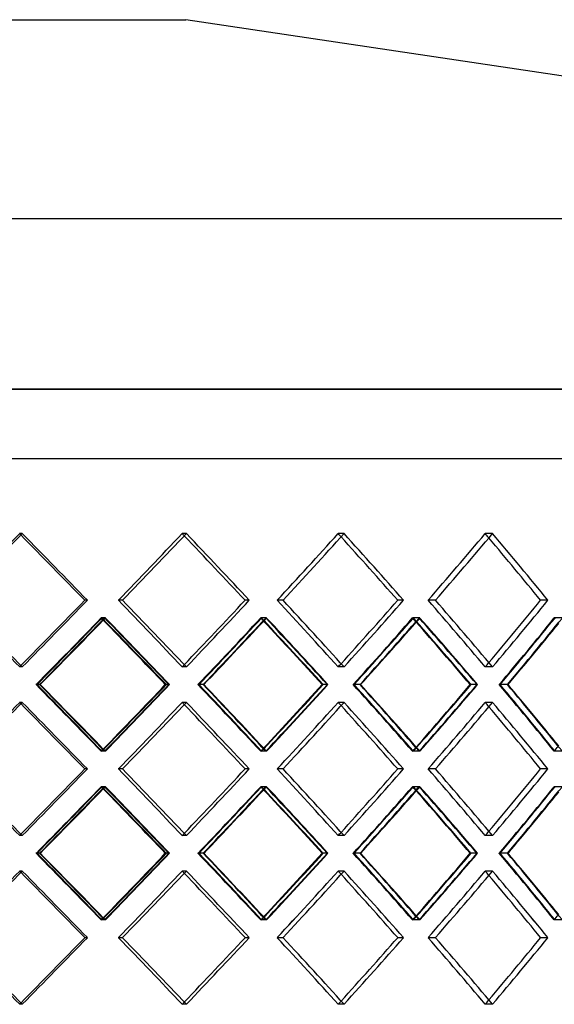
# Model space of a CAD drawing. Header units: millimetres. Extents: x -380 to 380, y -180 to 181.
# Tile 8 of 13: x 46 to 143, y 1 to 181. Entities that reach past the tile are written whole.
import ezdxf

# ---------------------------------------------------------------- set-up
doc = ezdxf.new("R2010")
doc.units = ezdxf.units.MM
doc.layers.add('HIDDEN', color=7, linetype='Continuous')
doc.layers.add('THICK', color=7, linetype='Continuous')

msp = doc.modelspace()

# ---------------------------------------------------------------- linework, layer by layer
at = {"layer": 'HIDDEN'}
for p, q in [((380, 113.14), (0, 113.14)), ((0, 100.5), (243.75, 100.5)), ((46.14, 86.77), (45.67, 86.77)), ((46.14, 86.77), (45.67, 86.77)), ((76.1, 86.77), (75.32, 86.77)), ((76.1, 86.77), (75.32, 86.77)), ((104.85, 86.77), (103.78, 86.77)), ((104.85, 86.77), (103.78, 86.77)), ((131.95, 86.77), (130.61, 86.77)), ((131.95, 86.77), (130.61, 86.77)), ((58.02, 74.62), (57.55, 74.62)), ((64.45, 74.62), (63.67, 74.62)), ((64.45, 74.62), (63.67, 74.62)), ((87.56, 74.62), (86.79, 74.62)), ((93.72, 74.62), (92.66, 74.62)), ((93.72, 74.62), (92.66, 74.62)), ((115.72, 74.62), (114.65, 74.62)), ((121.53, 74.62), (120.18, 74.62)), ((121.53, 74.62), (120.18, 74.62)), ((142.05, 74.62), (140.71, 74.62)), ((61.32, 71.39), (60.54, 71.39)), ((61.16, 71.39), (60.69, 71.39)), ((90.72, 71.39), (89.66, 71.39)), ((90.58, 71.39), (89.8, 71.39)), ((118.7, 71.39), (117.36, 71.39)), ((118.56, 71.39), (117.5, 71.39)), ((144.81, 71.39), (143.21, 71.39)), ((46.14, 62.46), (45.67, 62.46)), ((46.14, 62.46), (45.67, 62.46)), ((76.1, 62.46), (75.32, 62.46)), ((76.1, 62.46), (75.32, 62.46)), ((104.85, 62.46), (103.78, 62.46)), ((104.85, 62.46), (103.78, 62.46)), ((131.95, 62.46), (130.61, 62.46)), ((131.95, 62.46), (130.61, 62.46)), ((49.31, 59.23), (48.65, 59.23)), ((49.31, 59.23), (48.84, 59.23)), ((73.02, 59.23), (72.24, 59.23)), ((79.16, 59.23), (78.2, 59.23)), ((79.16, 59.23), (78.39, 59.23)), ((101.92, 59.23), (100.85, 59.23)), ((107.76, 59.23), (106.52, 59.23)), ((107.76, 59.23), (106.7, 59.23)), ((129.21, 59.23), (127.87, 59.23)), ((134.66, 59.23), (133.16, 59.23)), ((134.66, 59.23), (133.32, 59.23)), ((46.14, 56), (45.67, 56)), ((46.14, 56), (45.67, 56)), ((76.1, 56), (75.32, 56)), ((76.1, 56), (75.32, 56)), ((104.85, 56), (103.78, 56)), ((104.85, 56), (103.78, 56)), ((131.95, 56), (130.61, 56)), ((131.95, 56), (130.61, 56)), ((61.32, 47.08), (60.54, 47.08)), ((61.16, 47.08), (60.69, 47.08)), ((90.72, 47.08), (89.66, 47.08)), ((90.58, 47.08), (89.8, 47.08)), ((118.7, 47.08), (117.36, 47.08)), ((118.56, 47.08), (117.5, 47.08)), ((144.81, 47.08), (143.21, 47.08)), ((58.02, 43.85), (57.55, 43.85)), ((64.45, 43.85), (63.67, 43.85)), ((64.45, 43.85), (63.67, 43.85)), ((87.56, 43.85), (86.79, 43.85)), ((93.72, 43.85), (92.66, 43.85)), ((93.72, 43.85), (92.66, 43.85)), ((115.72, 43.85), (114.65, 43.85)), ((121.53, 43.85), (120.18, 43.85)), ((121.53, 43.85), (120.18, 43.85)), ((142.05, 43.85), (140.71, 43.85)), ((61.32, 40.62), (60.54, 40.62)), ((61.16, 40.62), (60.69, 40.62)), ((90.72, 40.62), (89.66, 40.62)), ((90.58, 40.62), (89.8, 40.62)), ((118.7, 40.62), (117.36, 40.62)), ((118.56, 40.62), (117.5, 40.62)), ((144.81, 40.62), (143.21, 40.62)), ((46.14, 31.7), (45.67, 31.7)), ((46.14, 31.7), (45.67, 31.7)), ((76.1, 31.7), (75.32, 31.7)), ((76.1, 31.7), (75.32, 31.7)), ((104.85, 31.7), (103.78, 31.7)), ((104.85, 31.7), (103.78, 31.7)), ((131.95, 31.7), (130.61, 31.7)), ((131.95, 31.7), (130.61, 31.7)), ((49.31, 28.47), (48.65, 28.47)), ((49.31, 28.47), (48.84, 28.47)), ((73.02, 28.47), (72.24, 28.47)), ((79.16, 28.47), (78.2, 28.47)), ((79.16, 28.47), (78.39, 28.47)), ((101.92, 28.47), (100.85, 28.47)), ((107.76, 28.47), (106.52, 28.47)), ((107.76, 28.47), (106.7, 28.47)), ((129.21, 28.47), (127.87, 28.47)), ((134.66, 28.47), (133.16, 28.47)), ((134.66, 28.47), (133.32, 28.47)), ((46.14, 25.24), (45.67, 25.24)), ((46.14, 25.24), (45.67, 25.24)), ((76.1, 25.24), (75.32, 25.24)), ((76.1, 25.24), (75.32, 25.24)), ((104.85, 25.24), (103.78, 25.24)), ((104.85, 25.24), (103.78, 25.24)), ((131.95, 25.24), (130.61, 25.24)), ((131.95, 25.24), (130.61, 25.24)), ((61.32, 16.31), (60.54, 16.31)), ((61.16, 16.31), (60.69, 16.31)), ((90.72, 16.31), (89.66, 16.31)), ((90.58, 16.31), (89.8, 16.31)), ((118.7, 16.31), (117.36, 16.31)), ((118.56, 16.31), (117.5, 16.31)), ((144.81, 16.31), (143.21, 16.31)), ((58.02, 13.08), (57.55, 13.08)), ((64.45, 13.08), (63.67, 13.08)), ((64.45, 13.08), (63.67, 13.08)), ((87.56, 13.08), (86.79, 13.08)), ((93.72, 13.08), (92.66, 13.08)), ((93.72, 13.08), (92.66, 13.08)), ((115.72, 13.08), (114.65, 13.08)), ((121.53, 13.08), (120.18, 13.08)), ((121.53, 13.08), (120.18, 13.08)), ((142.05, 13.08), (140.71, 13.08)), ((46.14, 0.93), (45.67, 0.93)), ((46.14, 0.93), (45.67, 0.93)), ((76.1, 0.93), (75.32, 0.93)), ((76.1, 0.93), (75.32, 0.93)), ((104.85, 0.93), (103.78, 0.93)), ((104.85, 0.93), (103.78, 0.93)), ((131.95, 0.93), (130.61, 0.93)), ((131.95, 0.93), (130.61, 0.93))]:
    msp.add_line(p, q, dxfattribs=at)
for centre, major_axis, ratio, start_param, end_param in [((0, 86.77), (242.67, 242.67), 0.094528, -1.526424, -1.476549), ((0, 86.77), (242.67, -242.67), 0.094528, 1.47557, 1.476549), ((0, 86.77), (-245.16, 245.16), 0.094528, -1.714413, -1.665044), ((0, 86.77), (-240.75, -240.75), 0.158384, 1.678, 1.727876), ((0, 86.77), (240.75, 240.75), 0.158384, -1.463593, -1.413717), ((0, 86.77), (240.75, -240.75), 0.158384, 1.41205, 1.413717), ((0, 86.77), (-243.22, 243.22), 0.158384, -1.777245, -1.727876), ((0, 86.77), (-237.88, -237.88), 0.223526, 1.740832, 1.790708), ((0, 86.77), (237.88, 237.88), 0.223526, -1.400761, -1.350885), ((0, 86.77), (237.88, -237.88), 0.223526, 1.348472, 1.350885), ((0, 86.77), (-240.32, 240.32), 0.223526, -1.840077, -1.790708), ((0, 86.77), (-234.07, -234.07), 0.290527, 1.803664, 1.85354), ((0, 86.77), (234.07, 234.07), 0.290527, -1.337929, -1.288053), ((0, 86.77), (234.07, -234.07), 0.290527, 1.284799, 1.288053), ((0, 86.77), (-236.47, 236.47), 0.290527, -1.902909, -1.85354), ((0, 62.46), (242.67, -242.67), 0.094528, 1.476549, 1.526424), ((0, 62.46), (-245.16, -245.16), 0.094528, 1.665044, 1.714413), ((0, 62.46), (-240.75, 240.75), 0.158384, -1.727876, -1.678), ((0, 62.46), (240.75, -240.75), 0.158384, 1.413717, 1.463593), ((0, 62.46), (-243.22, -243.22), 0.158384, 1.727876, 1.777245), ((0, 62.46), (-237.88, 237.88), 0.223526, -1.790708, -1.740832), ((0, 62.46), (237.88, -237.88), 0.223526, 1.350885, 1.400761), ((0, 62.46), (-240.32, -240.32), 0.223526, 1.790708, 1.840077), ((0, 62.46), (-234.07, 234.07), 0.290527, -1.85354, -1.803664), ((0, 62.46), (234.07, -234.07), 0.290527, 1.288053, 1.337929), ((0, 62.46), (-236.47, -236.47), 0.290527, 1.85354, 1.902909), ((0, 86.77), (-240.75, -240.75), 0.158384, 1.614668, 1.664723), ((0, 56), (242.67, 242.67), 0.094528, -1.463292, -1.413395), ((0, 56), (-240.75, 240.75), 0.158384, -1.666038, -1.664723), ((0, 86.77), (242.67, -242.67), 0.094528, 1.412401, 1.413395), ((0, 86.77), (-243.22, -243.22), 0.158384, 1.663742, 1.665365), ((0, 56), (-243.22, 243.22), 0.158384, -1.714754, -1.665365), ((0, 86.77), (-237.88, -237.88), 0.223526, 1.6775, 1.727555), ((0, 56), (240.75, 240.75), 0.158384, -1.40046, -1.350564), ((0, 56), (-237.88, 237.88), 0.223526, -1.729584, -1.727555), ((0, 86.77), (240.75, -240.75), 0.158384, 1.348856, 1.350564), ((0, 86.77), (-240.32, -240.32), 0.223526, 1.725867, 1.728197), ((0, 56), (-240.32, 240.32), 0.223526, -1.777586, -1.728197), ((0, 86.77), (-234.07, -234.07), 0.290527, 1.740332, 1.790387), ((0, 56), (237.88, 237.88), 0.223526, -1.337628, -1.287732), ((0, 56), (-234.07, 234.07), 0.290527, -1.793204, -1.790387), ((0, 86.77), (237.88, -237.88), 0.223526, 1.285235, 1.287732), ((0, 86.77), (-236.47, -236.47), 0.290527, 1.787918, 1.791029), ((0, 56), (-236.47, 236.47), 0.290527, -1.840418, -1.791029), ((0, 86.77), (-229.34, -229.34), 0.360022, 1.803164, 1.853218), ((0, 56), (234.07, 234.07), 0.290527, -1.274797, -1.2249), ((0, 62.46), (240.75, 240.75), 0.158384, -1.413717, -1.41205), ((0, 62.46), (237.88, 237.88), 0.223526, -1.350885, -1.348472), ((0, 62.46), (234.07, 234.07), 0.290527, -1.288053, -1.284799), ((0, 62.46), (242.67, 242.67), 0.094528, -1.476549, -1.47557), ((0, 31.7), (-240.75, 240.75), 0.158384, -1.664723, -1.614668), ((0, 62.46), (242.67, -242.67), 0.094528, 1.413395, 1.463292), ((0, 62.46), (-243.22, -243.22), 0.158384, 1.665365, 1.714754), ((0, 31.7), (-237.88, 237.88), 0.223526, -1.727555, -1.6775), ((0, 62.46), (240.75, -240.75), 0.158384, 1.350564, 1.40046), ((0, 62.46), (-240.32, -240.32), 0.223526, 1.728197, 1.777586), ((0, 31.7), (-234.07, 234.07), 0.290527, -1.790387, -1.740332), ((0, 62.46), (237.88, -237.88), 0.223526, 1.287732, 1.337628), ((0, 62.46), (-236.47, -236.47), 0.290527, 1.791029, 1.840418), ((0, 31.7), (-229.34, 229.34), 0.360022, -1.853218, -1.803164), ((0, 62.46), (234.07, -234.07), 0.290527, 1.2249, 1.274797), ((0, 56), (242.67, 242.67), 0.094528, -1.526424, -1.476549), ((0, 56), (242.67, -242.67), 0.094528, 1.47557, 1.476549), ((0, 56), (-245.16, 245.16), 0.094528, -1.714413, -1.665044), ((0, 56), (-240.75, -240.75), 0.158384, 1.678, 1.727876), ((0, 56), (240.75, 240.75), 0.158384, -1.463593, -1.413717), ((0, 56), (240.75, -240.75), 0.158384, 1.41205, 1.413717), ((0, 56), (-243.22, 243.22), 0.158384, -1.777245, -1.727876), ((0, 56), (-237.88, -237.88), 0.223526, 1.740832, 1.790708), ((0, 56), (237.88, 237.88), 0.223526, -1.400761, -1.350885), ((0, 56), (237.88, -237.88), 0.223526, 1.348472, 1.350885), ((0, 56), (-240.32, 240.32), 0.223526, -1.840077, -1.790708), ((0, 56), (-234.07, -234.07), 0.290527, 1.803664, 1.85354), ((0, 56), (234.07, 234.07), 0.290527, -1.337929, -1.288053), ((0, 56), (234.07, -234.07), 0.290527, 1.284799, 1.288053), ((0, 56), (-236.47, 236.47), 0.290527, -1.902909, -1.85354), ((0, 62.46), (-240.75, -240.75), 0.158384, 1.664723, 1.666038), ((0, 31.7), (242.67, 242.67), 0.094528, -1.413395, -1.412401), ((0, 31.7), (-243.22, 243.22), 0.158384, -1.665365, -1.663742), ((0, 62.46), (-237.88, -237.88), 0.223526, 1.727555, 1.729584), ((0, 31.7), (240.75, 240.75), 0.158384, -1.350564, -1.348856), ((0, 31.7), (-240.32, 240.32), 0.223526, -1.728197, -1.725867), ((0, 62.46), (-234.07, -234.07), 0.290527, 1.790387, 1.793204), ((0, 31.7), (237.88, 237.88), 0.223526, -1.287732, -1.285235), ((0, 31.7), (-236.47, 236.47), 0.290527, -1.791029, -1.787918), ((0, 62.46), (-229.34, -229.34), 0.360022, 1.853218, 1.856942), ((0, 31.7), (242.67, -242.67), 0.094528, 1.476549, 1.526424), ((0, 31.7), (-245.16, -245.16), 0.094528, 1.665044, 1.714413), ((0, 31.7), (-240.75, 240.75), 0.158384, -1.727876, -1.678), ((0, 31.7), (240.75, -240.75), 0.158384, 1.413717, 1.463593), ((0, 31.7), (-243.22, -243.22), 0.158384, 1.727876, 1.777245), ((0, 31.7), (-237.88, 237.88), 0.223526, -1.790708, -1.740832), ((0, 31.7), (237.88, -237.88), 0.223526, 1.350885, 1.400761), ((0, 31.7), (-240.32, -240.32), 0.223526, 1.790708, 1.840077), ((0, 31.7), (-234.07, 234.07), 0.290527, -1.85354, -1.803664), ((0, 31.7), (234.07, -234.07), 0.290527, 1.288053, 1.337929), ((0, 31.7), (-236.47, -236.47), 0.290527, 1.85354, 1.902909), ((0, 56), (-240.75, -240.75), 0.158384, 1.614668, 1.664723), ((0, 25.24), (242.67, 242.67), 0.094528, -1.463292, -1.413395), ((0, 25.24), (-240.75, 240.75), 0.158384, -1.666038, -1.664723), ((0, 56), (242.67, -242.67), 0.094528, 1.412401, 1.413395), ((0, 56), (-243.22, -243.22), 0.158384, 1.663742, 1.665365), ((0, 25.24), (-243.22, 243.22), 0.158384, -1.714754, -1.665365), ((0, 56), (-237.88, -237.88), 0.223526, 1.6775, 1.727555), ((0, 25.24), (240.75, 240.75), 0.158384, -1.40046, -1.350564), ((0, 25.24), (-237.88, 237.88), 0.223526, -1.729584, -1.727555), ((0, 56), (240.75, -240.75), 0.158384, 1.348856, 1.350564), ((0, 56), (-240.32, -240.32), 0.223526, 1.725867, 1.728197), ((0, 25.24), (-240.32, 240.32), 0.223526, -1.777586, -1.728197), ((0, 56), (-234.07, -234.07), 0.290527, 1.740332, 1.790387), ((0, 25.24), (237.88, 237.88), 0.223526, -1.337628, -1.287732), ((0, 25.24), (-234.07, 234.07), 0.290527, -1.793204, -1.790387), ((0, 56), (237.88, -237.88), 0.223526, 1.285235, 1.287732), ((0, 56), (-236.47, -236.47), 0.290527, 1.787918, 1.791029), ((0, 25.24), (-236.47, 236.47), 0.290527, -1.840418, -1.791029), ((0, 56), (-229.34, -229.34), 0.360022, 1.803164, 1.853218), ((0, 25.24), (234.07, 234.07), 0.290527, -1.274797, -1.2249), ((0, 31.7), (234.07, 234.07), 0.290527, -1.288053, -1.284799), ((0, 31.7), (242.67, 242.67), 0.094528, -1.476549, -1.47557), ((0, 31.7), (240.75, 240.75), 0.158384, -1.413717, -1.41205), ((0, 31.7), (237.88, 237.88), 0.223526, -1.350885, -1.348472), ((0, 0.93), (-240.75, 240.75), 0.158384, -1.664723, -1.614668), ((0, 31.7), (242.67, -242.67), 0.094528, 1.413395, 1.463292), ((0, 31.7), (-243.22, -243.22), 0.158384, 1.665365, 1.714754), ((0, 0.93), (-237.88, 237.88), 0.223526, -1.727555, -1.6775), ((0, 31.7), (240.75, -240.75), 0.158384, 1.350564, 1.40046), ((0, 31.7), (-240.32, -240.32), 0.223526, 1.728197, 1.777586), ((0, 0.93), (-234.07, 234.07), 0.290527, -1.790387, -1.740332), ((0, 31.7), (237.88, -237.88), 0.223526, 1.287732, 1.337628), ((0, 31.7), (-236.47, -236.47), 0.290527, 1.791029, 1.840418), ((0, 0.93), (-229.34, 229.34), 0.360022, -1.853218, -1.803164), ((0, 31.7), (234.07, -234.07), 0.290527, 1.2249, 1.274797), ((0, 25.24), (242.67, 242.67), 0.094528, -1.526424, -1.476549), ((0, 25.24), (242.67, -242.67), 0.094528, 1.47557, 1.476549), ((0, 25.24), (-245.16, 245.16), 0.094528, -1.714413, -1.665044), ((0, 25.24), (-240.75, -240.75), 0.158384, 1.678, 1.727876), ((0, 25.24), (240.75, 240.75), 0.158384, -1.463593, -1.413717), ((0, 25.24), (240.75, -240.75), 0.158384, 1.41205, 1.413717), ((0, 25.24), (-243.22, 243.22), 0.158384, -1.777245, -1.727876), ((0, 25.24), (-237.88, -237.88), 0.223526, 1.740832, 1.790708), ((0, 25.24), (237.88, 237.88), 0.223526, -1.400761, -1.350885), ((0, 25.24), (237.88, -237.88), 0.223526, 1.348472, 1.350885), ((0, 25.24), (-240.32, 240.32), 0.223526, -1.840077, -1.790708), ((0, 25.24), (-234.07, -234.07), 0.290527, 1.803664, 1.85354), ((0, 25.24), (234.07, 234.07), 0.290527, -1.337929, -1.288053), ((0, 25.24), (234.07, -234.07), 0.290527, 1.284799, 1.288053), ((0, 25.24), (-236.47, 236.47), 0.290527, -1.902909, -1.85354), ((0, 31.7), (-240.75, -240.75), 0.158384, 1.664723, 1.666038), ((0, 0.93), (242.67, 242.67), 0.094528, -1.413395, -1.412401), ((0, 0.93), (-243.22, 243.22), 0.158384, -1.665365, -1.663742), ((0, 31.7), (-237.88, -237.88), 0.223526, 1.727555, 1.729584), ((0, 0.93), (240.75, 240.75), 0.158384, -1.350564, -1.348856), ((0, 0.93), (-240.32, 240.32), 0.223526, -1.728197, -1.725867), ((0, 31.7), (-234.07, -234.07), 0.290527, 1.790387, 1.793204), ((0, 0.93), (237.88, 237.88), 0.223526, -1.287732, -1.285235), ((0, 0.93), (-236.47, 236.47), 0.290527, -1.791029, -1.787918), ((0, 31.7), (-229.34, -229.34), 0.360022, 1.853218, 1.856942), ((0, 0.93), (242.67, -242.67), 0.094528, 1.476549, 1.526424), ((0, 0.93), (-245.16, -245.16), 0.094528, 1.665044, 1.714413), ((0, 0.93), (-240.75, 240.75), 0.158384, -1.727876, -1.678), ((0, 0.93), (240.75, -240.75), 0.158384, 1.413717, 1.463593), ((0, 0.93), (-243.22, -243.22), 0.158384, 1.727876, 1.777245), ((0, 0.93), (-237.88, 237.88), 0.223526, -1.790708, -1.740832), ((0, 0.93), (237.88, -237.88), 0.223526, 1.350885, 1.400761), ((0, 0.93), (-240.32, -240.32), 0.223526, 1.790708, 1.840077), ((0, 0.93), (-234.07, 234.07), 0.290527, -1.85354, -1.803664), ((0, 0.93), (234.07, -234.07), 0.290527, 1.288053, 1.337929), ((0, 0.93), (-236.47, -236.47), 0.290527, 1.85354, 1.902909), ((0, 0.93), (242.67, 242.67), 0.094528, -1.476549, -1.47557), ((0, 0.93), (240.75, 240.75), 0.158384, -1.413717, -1.41205), ((0, 0.93), (237.88, 237.88), 0.223526, -1.350885, -1.348472), ((0, 0.93), (234.07, 234.07), 0.290527, -1.288053, -1.284799)]:
    msp.add_ellipse(centre, major_axis=major_axis, ratio=ratio, start_param=start_param, end_param=end_param, dxfattribs=at)
at = {"layer": 'THICK'}
for p, q in [((0, 180.5), (76, 180.5)), ((317.8, 144.24), (76, 180.5)), ((-348.9, 144.24), (348.9, 144.24)), ((0, 113.14), (380, 113.14)), ((0, 100.5), (380, 100.5)), ((58.02, 74.62), (57.55, 74.62)), ((87.56, 74.62), (86.79, 74.62)), ((115.72, 74.62), (114.65, 74.62)), ((142.05, 74.62), (140.71, 74.62)), ((49.43, 59.23), (49.31, 59.23)), ((72.9, 59.23), (72.43, 59.23)), ((79.28, 59.23), (79.16, 59.23)), ((101.81, 59.23), (101.03, 59.23)), ((107.87, 59.23), (107.76, 59.23)), ((129.11, 59.23), (128.03, 59.23)), ((134.76, 59.23), (134.66, 59.23)), ((58.02, 43.85), (57.55, 43.85)), ((87.56, 43.85), (86.79, 43.85)), ((115.72, 43.85), (114.65, 43.85)), ((142.05, 43.85), (140.71, 43.85)), ((49.43, 28.47), (49.31, 28.47)), ((72.9, 28.47), (72.43, 28.47)), ((79.28, 28.47), (79.16, 28.47)), ((101.81, 28.47), (101.03, 28.47)), ((107.87, 28.47), (107.76, 28.47)), ((129.11, 28.47), (128.03, 28.47)), ((134.76, 28.47), (134.66, 28.47)), ((58.02, 13.08), (57.55, 13.08)), ((87.56, 13.08), (86.79, 13.08)), ((115.72, 13.08), (114.65, 13.08)), ((142.05, 13.08), (140.71, 13.08))]:
    msp.add_line(p, q, dxfattribs=at)
for centre, major_axis, ratio, start_param, end_param in [((0, 86.77), (245.16, 245.16), 0.094528, -1.525918, -1.476549), ((0, 86.77), (242.67, -242.67), 0.094528, 1.426673, 1.47557), ((0, 86.77), (245.16, -245.16), 0.094528, 1.427179, 1.476549), ((0, 86.77), (243.22, 243.22), 0.158384, -1.463086, -1.413717), ((0, 86.77), (240.75, -240.75), 0.158384, 1.363841, 1.41205), ((0, 86.77), (243.22, -243.22), 0.158384, 1.364348, 1.413717), ((0, 86.77), (240.32, 240.32), 0.223526, -1.400254, -1.350885), ((0, 86.77), (240.32, -240.32), 0.223526, 1.301516, 1.350885), ((0, 86.77), (236.47, 236.47), 0.290527, -1.337422, -1.288053), ((0, 86.77), (236.47, -236.47), 0.290527, 1.238684, 1.288053), ((0, 86.77), (237.88, -237.88), 0.223526, 1.301009, 1.348472), ((0, 86.77), (234.07, -234.07), 0.290527, 1.238177, 1.284799), ((0, 62.46), (245.16, -245.16), 0.094528, 1.476549, 1.525918), ((0, 62.46), (242.67, 242.67), 0.094528, -1.47557, -1.426673), ((0, 62.46), (245.16, 245.16), 0.094528, -1.476549, -1.427179), ((0, 62.46), (243.22, -243.22), 0.158384, 1.413717, 1.463086), ((0, 62.46), (240.75, 240.75), 0.158384, -1.41205, -1.363841), ((0, 62.46), (243.22, 243.22), 0.158384, -1.413717, -1.364348), ((0, 62.46), (240.32, -240.32), 0.223526, 1.350885, 1.400254), ((0, 62.46), (237.88, 237.88), 0.223526, -1.348472, -1.301009), ((0, 62.46), (240.32, 240.32), 0.223526, -1.350885, -1.301516), ((0, 62.46), (236.47, -236.47), 0.290527, 1.288053, 1.337422), ((0, 62.46), (234.07, 234.07), 0.290527, -1.284799, -1.238177), ((0, 62.46), (236.47, 236.47), 0.290527, -1.288053, -1.238684), ((0, 56), (245.16, 245.16), 0.094528, -1.463427, -1.414037), ((0, 86.77), (-243.22, -243.22), 0.158384, 1.615822, 1.663742), ((0, 56), (-240.75, 240.75), 0.158384, -1.71462, -1.666038), ((0, 86.77), (242.67, -242.67), 0.094528, 1.363341, 1.412401), ((0, 86.77), (245.16, -245.16), 0.094528, 1.364495, 1.414037), ((0, 56), (243.22, 243.22), 0.158384, -1.400595, -1.351206), ((0, 86.77), (-240.32, -240.32), 0.223526, 1.678654, 1.725867), ((0, 56), (-237.88, 237.88), 0.223526, -1.777451, -1.729584), ((0, 86.77), (240.75, -240.75), 0.158384, 1.300509, 1.348856), ((0, 86.77), (243.22, -243.22), 0.158384, 1.301663, 1.351206), ((0, 56), (240.32, 240.32), 0.223526, -1.337763, -1.288374), ((0, 86.77), (-236.47, -236.47), 0.290527, 1.741486, 1.787918), ((0, 56), (-234.07, 234.07), 0.290527, -1.840283, -1.793204), ((0, 86.77), (237.88, -237.88), 0.223526, 1.237677, 1.285235), ((0, 86.77), (240.32, -240.32), 0.223526, 1.238831, 1.288374), ((0, 56), (236.47, 236.47), 0.290527, -1.274931, -1.225542), ((0, 86.77), (-231.69, -231.69), 0.360022, 1.804318, 1.849853), ((0, 62.46), (245.16, -245.16), 0.094528, 1.414037, 1.463427), ((0, 31.7), (-243.22, 243.22), 0.158384, -1.663742, -1.615822), ((0, 62.46), (-240.75, -240.75), 0.158384, 1.666038, 1.71462), ((0, 31.7), (242.67, 242.67), 0.094528, -1.412401, -1.363341), ((0, 31.7), (245.16, 245.16), 0.094528, -1.414037, -1.364495), ((0, 62.46), (243.22, -243.22), 0.158384, 1.351206, 1.400595), ((0, 31.7), (-240.32, 240.32), 0.223526, -1.725867, -1.678654), ((0, 62.46), (-237.88, -237.88), 0.223526, 1.729584, 1.777451), ((0, 31.7), (240.75, 240.75), 0.158384, -1.348856, -1.300509), ((0, 31.7), (243.22, 243.22), 0.158384, -1.351206, -1.301663), ((0, 62.46), (240.32, -240.32), 0.223526, 1.288374, 1.337763), ((0, 31.7), (-236.47, 236.47), 0.290527, -1.787918, -1.741486), ((0, 62.46), (-234.07, -234.07), 0.290527, 1.793204, 1.840283), ((0, 31.7), (237.88, 237.88), 0.223526, -1.285235, -1.237677), ((0, 31.7), (240.32, 240.32), 0.223526, -1.288374, -1.238831), ((0, 62.46), (236.47, -236.47), 0.290527, 1.225542, 1.274931), ((0, 31.7), (-231.69, 231.69), 0.360022, -1.849853, -1.804318), ((0, 56), (245.16, 245.16), 0.094528, -1.525918, -1.476549), ((0, 56), (242.67, -242.67), 0.094528, 1.426673, 1.47557), ((0, 56), (245.16, -245.16), 0.094528, 1.427179, 1.476549), ((0, 56), (243.22, 243.22), 0.158384, -1.463086, -1.413717), ((0, 56), (243.22, -243.22), 0.158384, 1.364348, 1.413717), ((0, 56), (240.32, 240.32), 0.223526, -1.400254, -1.350885), ((0, 56), (240.32, -240.32), 0.223526, 1.301516, 1.350885), ((0, 56), (236.47, 236.47), 0.290527, -1.337422, -1.288053), ((0, 56), (236.47, -236.47), 0.290527, 1.238684, 1.288053), ((0, 56), (240.75, -240.75), 0.158384, 1.363841, 1.41205), ((0, 56), (237.88, -237.88), 0.223526, 1.301009, 1.348472), ((0, 56), (234.07, -234.07), 0.290527, 1.238177, 1.284799), ((0, 31.7), (245.16, -245.16), 0.094528, 1.476549, 1.525918), ((0, 31.7), (242.67, 242.67), 0.094528, -1.47557, -1.426673), ((0, 31.7), (245.16, 245.16), 0.094528, -1.476549, -1.427179), ((0, 31.7), (243.22, -243.22), 0.158384, 1.413717, 1.463086), ((0, 31.7), (240.75, 240.75), 0.158384, -1.41205, -1.363841), ((0, 31.7), (243.22, 243.22), 0.158384, -1.413717, -1.364348), ((0, 31.7), (240.32, -240.32), 0.223526, 1.350885, 1.400254), ((0, 31.7), (237.88, 237.88), 0.223526, -1.348472, -1.301009), ((0, 31.7), (240.32, 240.32), 0.223526, -1.350885, -1.301516), ((0, 31.7), (236.47, -236.47), 0.290527, 1.288053, 1.337422), ((0, 31.7), (234.07, 234.07), 0.290527, -1.284799, -1.238177), ((0, 31.7), (236.47, 236.47), 0.290527, -1.288053, -1.238684), ((0, 25.24), (245.16, 245.16), 0.094528, -1.463427, -1.414037), ((0, 56), (-243.22, -243.22), 0.158384, 1.615822, 1.663742), ((0, 25.24), (-240.75, 240.75), 0.158384, -1.71462, -1.666038), ((0, 56), (242.67, -242.67), 0.094528, 1.363341, 1.412401), ((0, 56), (245.16, -245.16), 0.094528, 1.364495, 1.414037), ((0, 25.24), (243.22, 243.22), 0.158384, -1.400595, -1.351206), ((0, 56), (-240.32, -240.32), 0.223526, 1.678654, 1.725867), ((0, 25.24), (-237.88, 237.88), 0.223526, -1.777451, -1.729584), ((0, 56), (240.75, -240.75), 0.158384, 1.300509, 1.348856), ((0, 56), (243.22, -243.22), 0.158384, 1.301663, 1.351206), ((0, 25.24), (240.32, 240.32), 0.223526, -1.337763, -1.288374), ((0, 56), (-236.47, -236.47), 0.290527, 1.741486, 1.787918), ((0, 25.24), (-234.07, 234.07), 0.290527, -1.840283, -1.793204), ((0, 56), (237.88, -237.88), 0.223526, 1.237677, 1.285235), ((0, 56), (240.32, -240.32), 0.223526, 1.238831, 1.288374), ((0, 25.24), (236.47, 236.47), 0.290527, -1.274931, -1.225542), ((0, 56), (-231.69, -231.69), 0.360022, 1.804318, 1.849853), ((0, 31.7), (245.16, -245.16), 0.094528, 1.414037, 1.463427), ((0, 0.93), (-243.22, 243.22), 0.158384, -1.663742, -1.615822), ((0, 31.7), (-240.75, -240.75), 0.158384, 1.666038, 1.71462), ((0, 0.93), (242.67, 242.67), 0.094528, -1.412401, -1.363341), ((0, 0.93), (245.16, 245.16), 0.094528, -1.414037, -1.364495), ((0, 31.7), (243.22, -243.22), 0.158384, 1.351206, 1.400595), ((0, 0.93), (-240.32, 240.32), 0.223526, -1.725867, -1.678654), ((0, 31.7), (-237.88, -237.88), 0.223526, 1.729584, 1.777451), ((0, 0.93), (240.75, 240.75), 0.158384, -1.348856, -1.300509), ((0, 0.93), (243.22, 243.22), 0.158384, -1.351206, -1.301663), ((0, 31.7), (240.32, -240.32), 0.223526, 1.288374, 1.337763), ((0, 0.93), (-236.47, 236.47), 0.290527, -1.787918, -1.741486), ((0, 31.7), (-234.07, -234.07), 0.290527, 1.793204, 1.840283), ((0, 0.93), (237.88, 237.88), 0.223526, -1.285235, -1.237677), ((0, 0.93), (240.32, 240.32), 0.223526, -1.288374, -1.238831), ((0, 31.7), (236.47, -236.47), 0.290527, 1.225542, 1.274931), ((0, 0.93), (-231.69, 231.69), 0.360022, -1.849853, -1.804318), ((0, 25.24), (245.16, 245.16), 0.094528, -1.525918, -1.476549), ((0, 25.24), (245.16, -245.16), 0.094528, 1.427179, 1.476549), ((0, 25.24), (243.22, 243.22), 0.158384, -1.463086, -1.413717), ((0, 25.24), (243.22, -243.22), 0.158384, 1.364348, 1.413717), ((0, 25.24), (240.32, 240.32), 0.223526, -1.400254, -1.350885), ((0, 25.24), (240.32, -240.32), 0.223526, 1.301516, 1.350885), ((0, 25.24), (236.47, 236.47), 0.290527, -1.337422, -1.288053), ((0, 25.24), (236.47, -236.47), 0.290527, 1.238684, 1.288053), ((0, 25.24), (242.67, -242.67), 0.094528, 1.426673, 1.47557), ((0, 25.24), (240.75, -240.75), 0.158384, 1.363841, 1.41205), ((0, 25.24), (237.88, -237.88), 0.223526, 1.301009, 1.348472), ((0, 25.24), (234.07, -234.07), 0.290527, 1.238177, 1.284799), ((0, 0.93), (245.16, -245.16), 0.094528, 1.476549, 1.525918), ((0, 0.93), (242.67, 242.67), 0.094528, -1.47557, -1.426673), ((0, 0.93), (245.16, 245.16), 0.094528, -1.476549, -1.427179), ((0, 0.93), (243.22, -243.22), 0.158384, 1.413717, 1.463086), ((0, 0.93), (240.75, 240.75), 0.158384, -1.41205, -1.363841), ((0, 0.93), (243.22, 243.22), 0.158384, -1.413717, -1.364348), ((0, 0.93), (240.32, -240.32), 0.223526, 1.350885, 1.400254), ((0, 0.93), (237.88, 237.88), 0.223526, -1.348472, -1.301009), ((0, 0.93), (240.32, 240.32), 0.223526, -1.350885, -1.301516), ((0, 0.93), (236.47, -236.47), 0.290527, 1.288053, 1.337422), ((0, 0.93), (234.07, 234.07), 0.290527, -1.284799, -1.238177), ((0, 0.93), (236.47, 236.47), 0.290527, -1.288053, -1.238684)]:
    msp.add_ellipse(centre, major_axis=major_axis, ratio=ratio, start_param=start_param, end_param=end_param, dxfattribs=at)

doc.saveas('drawing.dxf')
